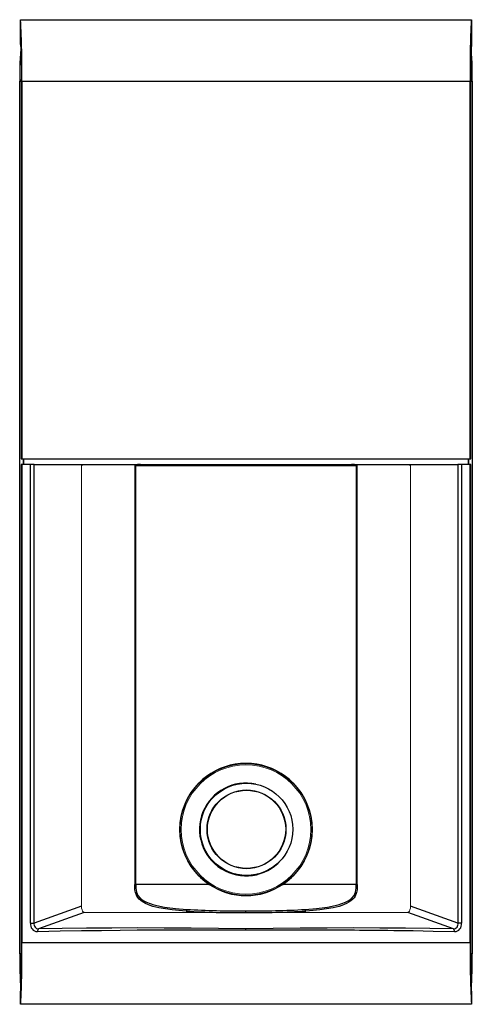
# Paper-space layout '_Vorderseite' of a CAD drawing. Header units: millimetres. Extents: x -40 to 40, y -88 to 87.
import ezdxf

# ---------------------------------------------------------------- set-up
doc = ezdxf.new("R2010")
doc.units = ezdxf.units.MM

psp = doc.layouts.new('_Vorderseite')

# ---------------------------------------------------------------- linework, layer by layer
at = {"color": 7, "linetype": 'Continuous', "lineweight": 25}
for p, q in [((-40, 87.25), (40, 87.25)), ((-40, 82.85), (-40, 87.25)), ((40, 87.25), (40, 82.85)), ((-40, 82.85), (-40, 82.85)), ((40, 82.85), (40, 82.85)), ((-40.14, -78.75), (-40.14, 76.35)), ((39.81, 76.25), (-39.81, 76.25)), ((-39.81, 76.25), (-39.81, 9.2)), ((39.81, 9.2), (39.81, 76.25)), ((40.14, 76.35), (40.14, -78.75)), ((-39.88, 9.2), (39.88, 9.2)), ((39.42, 9.2), (39.42, 8.2)), ((39.51, 8.2), (39.51, 9.2)), ((-37.73, 8.2), (-39.88, 8.2)), ((-39.81, 8.2), (-39.81, -76.75)), ((-38.28, -73.34), (-38.28, 8.2)), ((-37.62, 8.2), (-37.73, 8.2)), ((-37.73, 8.2), (-37.73, 8.2)), ((-29.2, 8.05), (-37.62, 8.2)), ((-37.62, -73.34), (-37.62, 8.2)), ((-19.57, 8.02), (19.57, 8.02)), ((37.62, 8.2), (29.2, 8.05)), ((37.73, 8.2), (37.62, 8.2)), ((37.62, 8.2), (37.62, -73.34)), ((39.88, 8.2), (37.73, 8.2)), ((37.73, 8.2), (37.73, 8.2)), ((38.28, 8.2), (38.28, -73.34)), ((39.81, -76.75), (39.81, 8.2)), ((-6.56, -66.43), (-19.76, -66.43)), ((6.56, -66.43), (6.56, -66.43)), ((19.76, -66.43), (6.56, -66.43)), ((-29.2, -70.3), (-37.62, -73.34)), ((-28.71, -71.45), (-36.82, -74.35)), ((0, -71.45), (0, -71.15)), ((36.82, -74.35), (28.71, -71.45)), ((37.62, -73.34), (29.2, -70.3)), ((-38.28, -73.34), (-37.62, -73.34)), ((38.28, -73.34), (37.62, -73.34)), ((0, -74.6), (0, -74.33)), ((-39.81, -76.75), (39.81, -76.75)), ((-40, -85.75), (-40, -85.75)), ((-40, -87.75), (-40, -85.75)), ((40, -85.75), (40, -85.75)), ((40, -85.75), (40, -87.75)), ((40, -87.75), (-40, -87.75))]:
    psp.add_line(p, q, dxfattribs=at)
at = {"color": 8, "linetype": 'Continuous', "lineweight": 25}
for p, q in [((-40.14, 76.35), (-39.88, 76.35)), ((39.88, 76.35), (40.14, 76.35)), ((-39.88, -78.75), (-40.14, -78.75)), ((40.14, -78.75), (39.88, -78.75))]:
    psp.add_line(p, q, dxfattribs=at)
at = {"color": 144, "linetype": 'Continuous', "lineweight": 18}
for p, q in [((-39.88, 9.2), (-39.88, 76.25)), ((39.88, 76.25), (39.88, 9.2)), ((-39.58, 8.2), (-39.58, 9.2)), ((-39.51, 9.2), (-39.51, 8.2)), ((-39.42, 9.2), (-39.42, 8.2)), ((39.58, 8.2), (39.58, 9.2)), ((-39.88, 8.2), (-39.88, -79.15)), ((-28.95, 8.05), (-29.2, 8.05)), ((-29.2, 8.05), (-29.2, -70.3)), ((-19.76, -66.43), (-19.76, 8.02)), ((-19.56, 8.05), (-19.75, 8.05)), ((-19.57, -66.43), (-19.57, 8.02)), ((17.36, 8.05), (-17.36, 8.05)), ((19.75, 8.05), (19.56, 8.05)), ((19.57, 8.02), (19.57, -66.43)), ((19.76, 8.02), (19.76, -66.43)), ((29.2, 8.05), (28.95, 8.05)), ((29.2, -70.3), (29.2, 8.05)), ((39.88, -79.15), (39.88, 8.2))]:
    psp.add_line(p, q, dxfattribs=at)
at = {"color": 7, "linetype": 'Continuous', "lineweight": 25, "flags": 128}
for points in [[(-37.73, 8.2), (-32.73, 8.2), (-27.51, 8.19), (-22.03, 8.19), (-16.37, 8.19), (-10.59, 8.19), (-4.76, 8.18), (1.1, 8.18), (6.98, 8.18), (12.81, 8.19), (18.53, 8.19), (23.5, 8.19), (28.34, 8.2), (33.13, 8.2), (37.73, 8.2)], [(-10.6, -71.18), (-11.91, -71.08), (-13.09, -70.96), (-14.31, -70.8), (-15.5, -70.59), (-16.51, -70.34), (-16.99, -70.19), (-17.43, -70.03), (-17.82, -69.85), (-18.46, -69.49), (-18.95, -69.07), (-19.37, -68.51), (-19.52, -68.19), (-19.63, -67.86), (-19.72, -67.4), (-19.75, -66.91), (-19.76, -66.43)], [(-19.57, -66.43), (-19.55, -67.13), (-19.45, -67.8), (-19.18, -68.4), (-18.77, -68.89), (-18.25, -69.29), (-17.65, -69.61), (-16.35, -70.07), (-14.48, -70.47), (-12.52, -70.72), (-10.5, -70.89)], [(-6.56, -66.43), (-6.56, -66.43), (-6.56, -66.43), (-6.56, -66.43), (-6.56, -66.43), (-6.56, -66.43), (-6.56, -66.43), (-6.56, -66.43), (-6.56, -66.43)], [(10.5, -70.89), (12.52, -70.72), (14.48, -70.47), (16.35, -70.07), (17.65, -69.61), (18.24, -69.29), (18.77, -68.9), (19.18, -68.4), (19.45, -67.8), (19.55, -67.13), (19.57, -66.43)], [(19.76, -66.43), (19.75, -66.91), (19.72, -67.4), (19.63, -67.86), (19.37, -68.52), (19.18, -68.8), (18.95, -69.07), (18.63, -69.35), (18.26, -69.62), (17.82, -69.85), (17.43, -70.03), (16.99, -70.19), (16.51, -70.34), (15.5, -70.59), (14.3, -70.8), (13.1, -70.96), (11.92, -71.08), (10.6, -71.18)], [(0, -74.6), (-1.31, -74.6), (-2.83, -74.6), (-4.55, -74.59), (-6.54, -74.58), (-8.25, -74.58), (-9.51, -74.57), (-10.86, -74.57), (-12.03, -74.57), (-13.21, -74.57), (-14.4, -74.57), (-15.61, -74.58), (-16.84, -74.59), (-18.08, -74.59), (-19.33, -74.6), (-22.33, -74.63), (-25.63, -74.67), (-29.2, -74.72), (-33.01, -74.77), (-37.02, -74.84)], [(0, -74.33), (-4.88, -74.3), (-9.74, -74.23), (-14.54, -74.19), (-19.26, -74.18), (-23.84, -74.2), (-28.29, -74.24), (-32.62, -74.29), (-36.82, -74.35)], [(36.82, -74.35), (32.65, -74.29), (28.29, -74.24), (23.78, -74.2), (19.15, -74.18), (14.41, -74.19), (9.63, -74.24), (4.83, -74.3), (0, -74.33)], [(37.02, -74.84), (33.25, -74.78), (29.65, -74.72), (26.26, -74.68), (25.17, -74.66), (24.1, -74.65), (23.07, -74.64), (22.06, -74.63), (21.09, -74.62), (20.14, -74.61), (19.23, -74.6), (16.48, -74.58), (13.79, -74.57), (13.09, -74.57), (12.4, -74.57), (11.72, -74.57), (11.04, -74.57), (10.37, -74.57), (9.7, -74.57), (8.95, -74.57), (7.9, -74.58), (7.03, -74.58), (6.02, -74.59), (4.87, -74.59), (2.98, -74.6), (1.36, -74.6), (0, -74.6)]]:
    psp.add_lwpolyline(points, dxfattribs=at)
at = {"color": 144, "linetype": 'Continuous', "lineweight": 18, "flags": 128}
for points in [[(-19.76, 8.02), (-19.75, 8.1), (-19.74, 8.13)], [(-19.57, 8.02), (-19.56, 8.06), (-19.54, 8.1), (-19.47, 8.17), (-19.27, 8.26), (-18.81, 8.32)], [(18.81, 8.32), (19.27, 8.26), (19.47, 8.17), (19.54, 8.1), (19.56, 8.06), (19.57, 8.02)], [(-29.2, -70.3), (-29.18, -70.64), (-29.11, -70.95), (-29, -71.21), (-28.85, -71.4), (-28.71, -71.45)], [(28.71, -71.45), (27.24, -71.45), (25.5, -71.45), (23.51, -71.45), (20.99, -71.45), (18.2, -71.45), (15.19, -71.45), (11.99, -71.45), (8.63, -71.46), (5.16, -71.46), (2.59, -71.45), (0, -71.45), (-3.16, -71.45), (-6.29, -71.46), (-9.36, -71.46), (-12.68, -71.45), (-15.86, -71.45), (-18.82, -71.45), (-21.55, -71.45), (-24.01, -71.45), (-26.16, -71.45), (-27.53, -71.45), (-28.71, -71.45)], [(29.2, -70.3), (29.18, -70.64), (29.11, -70.95), (29, -71.21), (28.85, -71.4), (28.71, -71.45)]]:
    psp.add_lwpolyline(points, dxfattribs=at)
at = {"color": 7, "linetype": 'Continuous', "lineweight": 25}
for centre, radius in [((0, -56.68), 11.72), ((0.1, -56.65), 8.2), ((0.1, -56.65), 7), ((0.1, -56.65), 6.95)]:
    psp.add_circle(centre, radius, dxfattribs=at)
at = {"color": 144, "linetype": 'Continuous', "lineweight": 18}
psp.add_circle((0, -56.68), 11.5, dxfattribs=at)
at = {"color": 7, "linetype": 'Continuous', "lineweight": 25}
for centre, radius, start, end in [((-198.28, 78.99), 158.49, 359.0109, 2.9888), ((196.9, 79.01), 157.12, 176.9938, 181.0065), ((6.57, 77.97), 46.73, 174.0097, 181.9903), ((134.5, 77.9), 94.63, 177.0012, 180.9988), ((-6.57, 77.97), 46.73, 358.0097, 5.9903), ((0, -56.68), 11.75, 303.9231, 236.0769), ((0, -56.68), 8.25, 77.6593, 318.1885), ((0, -56.7), 11.73, 236.0285, 303.9715), ((-10.18, -71.16), 0.422, 139.4132, 182.7879), ((-1.02, 97.5), 168.96, 266.7488, 270.3449), ((-0.87, 102.13), 173.28, 266.8141, 270.2869), ((0.87, 102.12), 173.28, 269.713, 273.186), ((0.87, 103.43), 174.88, 269.716, 273.1903), ((10.18, -71.16), 0.422, 357.2121, 40.5868), ((-36.91, -73.47), 1.37, 174.7633, 265.5867), ((-36.78, -73.49), 0.856, 169.7433, 267.4763), ((36.8, -73.51), 0.839, 271.1495, 11.631), ((36.92, -73.48), 1.36, 273.9186, 5.7314), ((-36.49, -74.77), 0.528, 127.8762, 187.6804), ((36.49, -74.77), 0.528, 352.3196, 52.1238), ((-196.97, -79.51), 157.19, 356.9947, 1.0056), ((198.28, -79.49), 158.49, 179.0109, 182.9888), ((22.9, -80.18), 63.05, 178.6985, 184.5678), ((-22.9, -80.18), 63.05, 355.4322, 1.3015), ((-134.5, -80.8), 94.63, 357.0012, 0.9988), ((134.5, -80.8), 94.63, 179.0012, 182.9988)]:
    psp.add_arc(centre, radius, start, end, dxfattribs=at)
at = {"color": 144, "linetype": 'Continuous', "lineweight": 18}
for centre, radius, start, end in [((-134.5, 77.9), 94.63, 359.0012, 2.9988), ((19.39, 8.04), 0.371, 357.4595, 30.7341)]:
    psp.add_arc(centre, radius, start, end, dxfattribs=at)

doc.saveas('drawing.dxf')
